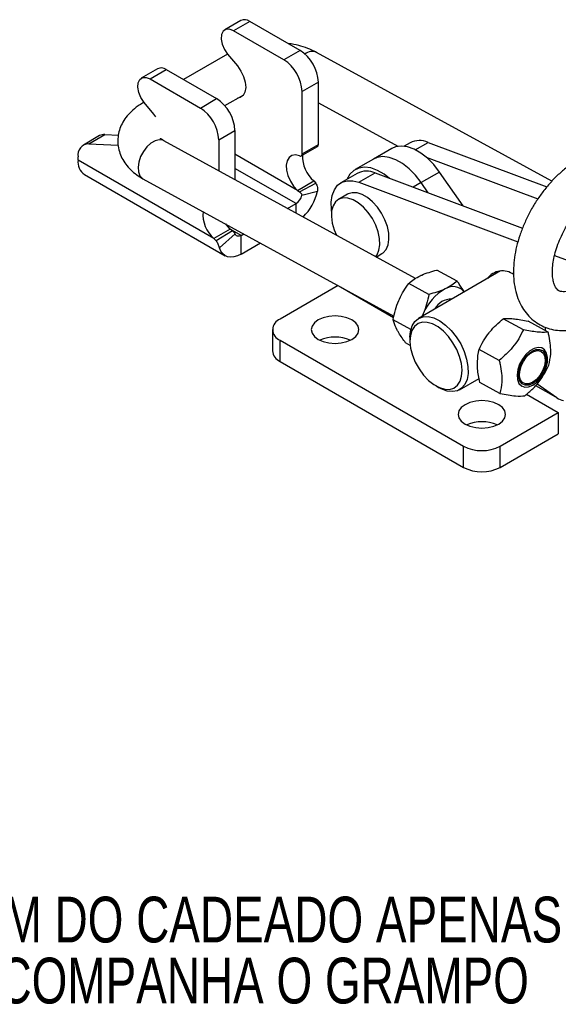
# Model space of a CAD drawing. Extents: x 48 to 403, y 96 to 252.
# Tile 20 of 23: x 234 to 315, y 96 to 244. Entities that reach past the tile are written whole.
import ezdxf

# ---------------------------------------------------------------- set-up
doc = ezdxf.new("R2010")
doc.units = 0
doc.layers.get('0').update_dxf_attribs({"linetype": 'CONTINUOUS'})
doc.styles.add('SLDTEXTSTYLE0', font='TXT', dxfattribs={"width": 0.75})

# ---------------------------------------------------------------- blocks, each defined once
blk = doc.blocks.new('SW_NOTE_0')
at = {"color": 0, "linetype": 'CONTINUOUS', "char_height": 6.8792, "attachment_point": 1, "style": 'SLDTEXTSTYLE0'}
for s, insert in [('IMAGEM DO CADEADO APENAS ILUSTRATIVO', (0, 8.87)), ('NÃO ACOMPANHA O GRAMPO', (0, -0.3))]:
    blk.add_mtext(s, dxfattribs=dict(at, insert=insert))

msp = doc.modelspace()

# ---------------------------------------------------------------- linework, layer by layer
at = {"color": 7, "linetype": 'CONTINUOUS'}
for p, q in [((267.4224, 243.9631), (264.9864, 242.5568)), ((268.7359, 243.833), (266.2999, 242.4267)), ((276.3033, 239.4644), (268.7359, 243.833)), ((273.8673, 238.0582), (266.2999, 242.4267)), ((265.4039, 238.9194), (258.778, 235.0944)), ((265.4142, 238.907), (266.8875, 237.1337)), ((276.3033, 239.4644), (273.8673, 238.0582)), ((314.1585, 219.7979), (278.7979, 239.1628)), ((254.8748, 236.7195), (252.4388, 235.3132)), ((253.7523, 235.1832), (256.1883, 236.5894)), ((256.1883, 236.5894), (263.7557, 232.2208)), ((253.7523, 235.1832), (261.3197, 230.8146)), ((279.061, 234.6879), (276.6251, 233.2817)), ((279.061, 225.3234), (279.061, 234.6879)), ((264.9879, 231.1739), (267.8372, 232.8188)), ((276.6251, 223.9172), (276.6251, 233.2817)), ((252.8563, 231.6758), (252.6327, 231.5468)), ((254.3399, 229.8901), (252.8666, 231.6634)), ((261.3197, 230.8146), (263.7557, 232.2208)), ((279.061, 231.6078), (291.0098, 225.0642)), ((254.6355, 229.5004), (254.3399, 229.8901)), ((246.1788, 226.659), (243.7428, 225.2527)), ((244.531, 225.434), (246.967, 226.8402)), ((246.967, 226.8402), (249.0067, 226.7567)), ((264.0774, 226.0381), (266.5134, 227.4443)), ((266.5134, 227.4443), (266.5134, 220.0383)), ((244.531, 225.434), (248.9549, 225.2527)), ((293.6362, 205.1848), (255.817, 225.8961)), ((264.0774, 226.0381), (264.0774, 221.3724)), ((276.4904, 223.6196), (278.9264, 225.0258)), ((276.6251, 223.9172), (279.061, 225.3234)), ((292.847, 225.5824), (291.9697, 225.076)), ((295.5437, 225.6465), (313.42, 218.9666)), ((242.935, 222.9953), (242.935, 223.4671)), ((290.086, 224.739), (287.3283, 223.147)), ((263.3693, 211.1988), (242.935, 222.9953)), ((287.3283, 223.147), (284.5706, 221.555)), ((295.2785, 223.4291), (312.0685, 217.1551)), ((243.9179, 220.8228), (265.0604, 208.6175)), ((284.8955, 220.9921), (282.4596, 219.5858)), ((285.1563, 219.65), (287.5923, 221.0562)), ((287.5923, 221.0562), (309.7556, 212.7745)), ((297.2753, 221.1969), (294.5176, 219.605)), ((300.8158, 216.115), (297.2753, 221.1969)), ((252.6948, 220.1951), (290.4216, 199.5344)), ((275.9169, 218.4424), (278.3529, 219.8487)), ((276.2388, 218.2131), (278.6729, 219.5053)), ((278.3529, 219.8487), (278.6729, 219.5053)), ((285.1563, 219.65), (309.0652, 210.7159)), ((295.588, 218.0685), (294.5176, 219.605)), ((275.9169, 218.4424), (276.2388, 218.2131)), ((276.5893, 217.7199), (278.9307, 218.295)), ((283.4548, 217.8619), (282.0759, 217.0659)), ((274.4282, 215.7039), (275.7058, 216.4414)), ((265.8053, 212.6051), (263.3693, 211.1988)), ((266.1287, 212.3766), (263.6947, 210.8586)), ((266.5492, 211.9239), (264.2078, 209.7957)), ((266.1287, 212.3766), (265.8053, 212.6051)), ((267.4327, 211.6654), (267.8403, 211.9008)), ((267.4327, 208.8525), (267.4327, 211.6654)), ((263.6947, 210.8586), (263.3693, 211.1988)), ((267.4327, 208.8525), (270.3409, 210.5313)), ((287.7336, 208.4173), (288.6137, 208.9253)), ((314.5687, 208.6594), (323.6954, 205.249)), ((306.4501, 206.3256), (294.1076, 199.2005)), ((299.9093, 204.8038), (296.8902, 206.4572)), ((295.6709, 202.8082), (292.6518, 204.4616)), ((282.0261, 204.1321), (273.3027, 199.0962)), ((294.8216, 199.8934), (294.674, 199.5275)), ((292.96, 197.533), (290.2965, 198.9916)), ((309.8737, 197.4915), (306.8546, 199.1449)), ((313.6052, 197.1321), (310.586, 198.7855)), ((272.1604, 197.5042), (272.1604, 194.3197)), ((313.1518, 197.739), (313.1413, 197.3861)), ((273.3027, 195.9122), (300.8799, 179.9922)), ((273.3027, 192.7277), (273.3027, 195.9122)), ((292.8684, 195.1399), (292.1797, 195.5171)), ((292.8251, 196.3659), (292.8251, 195.8352)), ((306.2513, 192.8868), (303.2321, 194.5402)), ((312.791, 194.6948), (312.6679, 194.7623)), ((273.3027, 192.7277), (300.8799, 176.8077)), ((300.2984, 188.4767), (303.2392, 190.1744)), ((306.3602, 187.9226), (303.3411, 189.576)), ((296.7428, 189.049), (297.2023, 188.7836)), ((309.5458, 189.0612), (309.6689, 188.9938)), ((314.9153, 187.251), (311.9214, 189.3524)), ((306.3953, 179.9922), (315.1282, 185.0336)), ((315.1282, 185.0336), (315.1282, 181.8491)), ((306.3953, 176.8077), (315.1282, 181.8491)), ((300.8799, 176.8077), (300.8799, 179.9922)), ((306.3953, 176.8077), (306.3953, 179.9922))]:
    msp.add_line(p, q, dxfattribs=at)
at = {"color": 8, "linetype": 'CONTINUOUS'}
for p, q in [((293.633, 224.5434), (295.5437, 225.6465)), ((275.9169, 218.4424), (266.5134, 223.8709)), ((275.7058, 216.4414), (266.5134, 221.7481)), ((294.5176, 219.605), (293.3225, 218.915)), ((275.7058, 215.0042), (275.7058, 216.4414)), ((267.4327, 211.6654), (265.8066, 212.6041)), ((282.3959, 203.9295), (290.3732, 199.3244)), ((311.7207, 189.1236), (314.6881, 187.4105)), ((310.3488, 187.7927), (315.1282, 185.0336))]:
    msp.add_line(p, q, dxfattribs=at)
at = {"color": 7, "linetype": 'CONTINUOUS', "flags": 128}
for points in [[(266.2999, 242.4267), (265.6969, 242.6587), (265.1592, 242.6332), (264.745, 242.3531), (264.4992, 241.8486), (264.4484, 241.1744), (264.5981, 240.4035), (264.9321, 239.6194), (265.4142, 238.907)], [(266.8875, 237.1337), (267.4173, 236.377), (267.8205, 235.5436), (268.0666, 234.6968), (268.1369, 233.9006), (268.0261, 233.2155), (267.7426, 232.6934), (267.3078, 232.3738), (266.9087, 232.2828)], [(252.8666, 231.6634), (252.3845, 232.3758), (252.0505, 233.1599), (251.9008, 233.9308), (251.9516, 234.605), (252.1974, 235.1095), (252.6116, 235.3896), (253.1493, 235.4151), (253.7523, 235.1832)], [(297.2753, 221.1969), (296.409, 222.3062), (295.4608, 223.2693), (294.4627, 224.0536), (293.4484, 224.6327), (292.4524, 224.987), (291.5081, 225.1044), (290.6477, 224.981), (290.086, 224.739)], [(276.2396, 223.6159), (275.629, 223.7534), (275.0895, 223.6709), (274.6595, 223.3744), (274.3697, 222.8849), (274.2408, 222.2374), (274.282, 221.478), (274.4903, 220.661), (274.8508, 219.8446), (275.338, 219.0871), (275.9169, 218.4424)], [(276.2396, 223.6159), (276.3179, 223.5938), (276.3915, 223.5899), (276.4581, 223.6043), (276.5157, 223.6366), (276.5624, 223.6858), (276.5968, 223.7504), (276.618, 223.8283), (276.6251, 223.9172)], [(294.5176, 219.605), (293.6513, 220.7142), (292.7031, 221.6773), (291.705, 222.4616), (290.6907, 223.0407), (289.6946, 223.395), (288.7504, 223.5124), (287.89, 223.389), (287.3283, 223.147)], [(294.5176, 219.605), (293.6513, 220.7142), (292.7031, 221.6773), (291.705, 222.4616), (290.6907, 223.0407), (289.6946, 223.395), (288.7504, 223.5124), (287.89, 223.389), (287.3283, 223.147)], [(289.7631, 220.2451), (288.9472, 220.8696), (287.933, 221.4487), (286.9369, 221.803), (285.9927, 221.9204), (285.1323, 221.797), (284.3847, 221.437), (283.7753, 220.8525), (283.3368, 220.0922)], [(281.0479, 215.3078), (281.0204, 215.5378), (280.9881, 216.6672), (281.1387, 217.6779), (281.4666, 218.5334), (281.9601, 219.2026), (282.6012, 219.6614), (283.3666, 219.893), (284.2288, 219.8892), (285.1563, 219.65)], [(284.1626, 218.0903), (283.5331, 217.9044), (283.4548, 217.8619)], [(288.6137, 208.9253), (288.8079, 209.0557), (289.2525, 209.5515), (289.5466, 210.227), (289.6765, 211.0505), (289.6361, 211.9836), (289.4273, 212.9827), (289.0598, 214.0009), (288.5509, 214.9908), (287.9243, 215.9059), (287.2093, 216.7036), (286.4393, 217.3465), (285.6504, 217.8046), (284.8795, 218.0565), (284.1626, 218.0903)], [(282.7837, 217.2943), (282.1543, 217.1084), (281.6418, 216.7117), (281.2703, 216.1226), (281.057, 215.3687), (281.012, 214.4852), (281.1373, 213.5134), (281.4272, 212.4988), (281.7714, 211.6824)], [(287.6503, 208.4629), (287.8736, 208.7555), (288.1678, 209.431), (288.2977, 210.2545), (288.2573, 211.1876), (288.0485, 212.1867), (287.681, 213.2049), (287.172, 214.1948), (286.5454, 215.1099), (285.8304, 215.9076), (285.0605, 216.5505), (284.2716, 217.0086), (283.5007, 217.2605), (282.7837, 217.2943)], [(265.8053, 212.6051), (265.2263, 213.2498), (265.1245, 213.3881)], [(267.4327, 211.6654), (267.285, 211.594), (267.1411, 211.5519), (267.0048, 211.5404), (266.8796, 211.5598), (266.7688, 211.6095), (266.6753, 211.6882), (266.6014, 211.7939), (266.5492, 211.9239)], [(267.4327, 208.8525), (266.8935, 208.5916), (266.3684, 208.4381), (265.8709, 208.3962), (265.414, 208.4668), (265.0096, 208.6481), (264.6682, 208.9355), (264.3986, 209.3213), (264.2078, 209.7957)], [(284.1037, 196.0448), (284.6719, 196.4723), (285.029, 196.97), (285.1508, 197.5042), (285.029, 198.0383), (284.6719, 198.5361), (284.1037, 198.9635), (283.3633, 199.2915), (282.5011, 199.4977), (281.5758, 199.568), (280.6506, 199.4977), (279.7883, 199.2915), (279.0479, 198.9635), (278.4798, 198.5361), (278.1227, 198.0383), (278.0008, 197.5042), (278.1227, 196.97), (278.4798, 196.4723), (279.0479, 196.0448), (279.7883, 195.7169), (280.6506, 195.5107), (281.5758, 195.4404), (282.5011, 195.5107), (283.3633, 195.7169), (284.1037, 196.0448)], [(292.8251, 196.3659), (292.8935, 197.2166), (293.1369, 198.0596), (293.5468, 198.7298), (294.1064, 199.1998), (294.7927, 199.4502), (295.5777, 199.471), (296.4292, 199.2611), (297.3125, 198.8292), (298.1912, 198.193), (299.0295, 197.3786), (299.793, 196.4192), (300.4505, 195.3542), (300.975, 194.2271), (301.3451, 193.0841), (301.5456, 191.972), (301.5684, 190.9363), (301.4124, 190.0195), (301.0841, 189.259), (300.5969, 188.6859), (299.9707, 188.3239), (299.2312, 188.1876), (298.4087, 188.2826), (297.5369, 188.6052), (297.2023, 188.7836)], [(292.8264, 195.7183), (292.9329, 194.719), (293.206, 193.6695), (293.6336, 192.6159), (294.1972, 191.6041), (294.872, 190.6783), (295.6286, 189.8791), (296.434, 189.2413), (297.2528, 188.7929), (298.0494, 188.5534), (298.789, 188.5332), (299.4391, 188.7334), (299.9714, 189.1451), (300.3626, 189.7503), (300.5957, 190.5225), (300.6604, 191.4282), (300.5539, 192.4275), (300.2808, 193.477), (299.8532, 194.5306), (299.2896, 195.5424), (298.6148, 196.4682), (297.8582, 197.2674), (297.0528, 197.9051), (296.2339, 198.3536), (295.4373, 198.5931), (294.6978, 198.6132), (294.0477, 198.4131), (293.5154, 198.0014), (293.1242, 197.3962), (292.8911, 196.624), (292.8264, 195.7183)], [(311.2889, 189.1574), (311.9068, 189.6149), (312.4744, 190.2378), (312.9497, 190.9799), (313.2975, 191.7861), (313.492, 192.5965), (313.5187, 193.3512), (313.3756, 193.9942), (313.0734, 194.4776), (312.6345, 194.7658), (312.0914, 194.8373), (311.4844, 194.6868), (310.8586, 194.3256), (310.2603, 193.7802), (309.7339, 193.0913), (309.3184, 192.3099), (309.0448, 191.494), (308.9332, 190.7041), (308.9919, 189.9987), (309.2166, 189.4302), (309.5907, 189.0407), (310.0863, 188.8592), (310.6667, 188.8991), (311.2889, 189.1574)], [(311.2834, 189.4068), (310.6939, 189.1664), (310.1478, 189.143), (309.6894, 189.3385), (309.3558, 189.7369), (309.174, 190.3061), (309.1588, 190.9999), (309.3113, 191.7621), (309.6193, 192.531), (310.0578, 193.2442), (310.5912, 193.844), (311.1764, 194.2818), (311.766, 194.5222), (312.312, 194.5455), (312.7705, 194.3501), (313.1041, 193.9516), (313.2859, 193.3825), (313.3011, 192.6887), (313.1486, 191.9265), (312.8406, 191.1576), (312.4021, 190.4444), (311.8686, 189.8446), (311.2834, 189.4068)], [(311.2795, 189.5873), (310.7083, 189.3591), (310.1834, 189.3517), (309.7516, 189.5658), (309.4511, 189.9823), (309.3086, 190.5643), (309.3369, 191.2601), (309.5334, 192.0077), (309.8806, 192.7408), (310.3477, 193.3943), (310.8932, 193.91), (311.4687, 194.2422), (312.0229, 194.3613), (312.5066, 194.2568), (312.8769, 193.9379), (313.1009, 193.433), (313.1586, 192.7869), (313.045, 192.0571), (312.7701, 191.3083), (312.3583, 190.6072), (311.8463, 190.016), (311.2795, 189.5873)], [(306.1655, 183.3089), (306.7336, 183.7363), (307.0908, 184.2341), (307.2126, 184.7682), (307.0908, 185.3024), (306.7336, 185.8001), (306.1655, 186.2275), (305.4251, 186.5555), (304.5628, 186.7617), (303.6376, 186.832), (302.7123, 186.7617), (301.8501, 186.5555), (301.1097, 186.2275), (300.5415, 185.8001), (300.1844, 185.3024), (300.0626, 184.7682), (300.1844, 184.2341), (300.5415, 183.7363), (301.1097, 183.3089), (301.8501, 182.9809), (302.7123, 182.7747), (303.6376, 182.7044), (304.5628, 182.7747), (305.4251, 182.9809), (306.1655, 183.3089)]]:
    msp.add_lwpolyline(points, dxfattribs=at)
at = {"color": 8, "linetype": 'CONTINUOUS', "flags": 128}
for points in [[(252.8772, 231.6507), (252.762, 231.6104), (252.6317, 231.5462)], [(255.817, 225.8961), (255.6605, 225.9671), (255.1174, 226.0386), (254.5104, 225.8881), (253.8846, 225.5269), (253.2862, 224.9815), (252.7599, 224.2926), (252.3444, 223.5113), (252.0707, 222.6953), (251.9591, 221.9054), (252.0179, 221.2), (252.2426, 220.6315), (252.6166, 220.242), (252.6948, 220.1951)]]:
    msp.add_lwpolyline(points, dxfattribs=at)
at = {"color": 7, "linetype": 'CONTINUOUS'}
for centre, radius, start, end in [((267.973, 242.8257), 1.2637, 52.859607, 115.83004), ((273.0737, 234.4155), 5.9935, 2.605473, 57.394513), ((255.4253, 235.5821), 1.2637, 52.859662, 115.830038), ((270.6377, 233.0092), 5.9935, 2.605473, 57.394513), ((260.5261, 227.1719), 5.9935, 2.605473, 57.394513), ((258.0901, 225.7656), 5.9935, 2.605473, 57.394513), ((246.879, 225.4182), 1.4248, 86.458517, 119.436082), ((244.5809, 223.7625), 1.6722, 91.70751, 190.172951), ((278.7454, 225.287), 0.3178, 304.726368, 6.586067), ((294.2605, 222.8762), 3.0531, 65.145849, 117.57912), ((281.6453, 223.5644), 4.9645, 178.075579, 228.456405), ((245.1881, 222.7061), 2.2716, 172.685954, 236.001872), ((286.3091, 218.2859), 3.0531, 65.145849, 117.57912), ((274.5984, 218.1513), 2.0371, 302.930631, 347.776376), ((271.3346, 220.0238), 7.7903, 314.098281, 347.178606), ((266.5827, 214.8665), 4.8762, 175.470281, 228.77728), ((306.7339, 203.5571), 2.7868, 52.752213, 144.313217), ((301.6487, 197.186), 7.3443, 118.729582, 158.368284), ((299.3011, 201.7706), 2.2005, 39.696007, 122.512415), ((299.0235, 199.2916), 2.7979, 88.23436, 151.760264), ((273.9069, 197.5042), 1.7028, 110.783408, 249.216561), ((281.5758, 190.8468), 5.5523, 65.817824, 114.18217), ((274.1122, 194.5143), 1.9615, 185.69491, 245.625194), ((316.0326, 188.7071), 1.8353, 232.49803, 266.882276), ((303.6376, 178.1108), 5.5523, 65.817824, 114.18217), ((303.6376, 185.3146), 5.9944, 242.609677, 297.390333), ((303.6376, 182.1301), 5.9944, 242.609677, 297.390333)]:
    msp.add_arc(centre, radius, start, end, dxfattribs=at)
at = {"color": 8, "linetype": 'CONTINUOUS'}
msp.add_arc((278.1227, 237.6007), 1.7018, 66.622245, 129.260778, dxfattribs=at)
at = {"color": 7, "linetype": 'CONTINUOUS'}
for points, knots in [([(278.7979, 239.1628), (278.5677, 239.2821), (277.9338, 239.6107), (276.8014, 240.0297), (275.5888, 240.3593), (274.8004, 240.4639), (274.5037, 240.5033)], [0, 0, 0, 0, 0.17994751, 0.4953221, 0.81008016, 1, 1, 1, 1]), ([(252.6327, 231.5468), (252.4098, 231.4111), (251.7844, 231.0303), (250.9261, 230.3265), (250.1197, 229.424), (249.5295, 228.4859), (249.1261, 227.4946), (248.9086, 226.4407), (248.8989, 225.355), (249.1066, 224.2802), (249.5088, 223.2762), (250.0873, 222.3512), (250.8367, 221.5095), (251.7071, 220.7792), (252.3755, 220.3839), (252.6948, 220.1951)], [0, 0, 0, 0, 0.05278725, 0.14811857, 0.22968221, 0.30753335, 0.38259752, 0.45603124, 0.53453931, 0.61104066, 0.68666728, 0.76309455, 0.84194621, 0.92448683, 1, 1, 1, 1]), ([(255.817, 225.8961), (255.7441, 225.9383), (255.5376, 226.0578), (255.3429, 226.2275), (255.3258, 226.2518), (255.3174, 226.2636)], [0, 0, 0, 0, 0.21807878, 0.61793289, 1, 1, 1, 1]), ([(318.1241, 223.0482), (317.8776, 222.8998), (317.1807, 222.4803), (316.0678, 221.6531), (314.8143, 220.5332), (313.6351, 219.2748), (312.5435, 217.9009), (311.553, 216.4308), (310.6754, 214.8848), (309.9223, 213.283), (309.3047, 211.6453), (308.833, 209.9913), (308.5174, 208.3399), (308.3686, 206.71), (308.3978, 205.1228), (308.6159, 203.6049), (309.0146, 202.2378), (309.5674, 201.043), (310.2624, 199.9949), (311.1202, 199.0816), (312.1315, 198.337), (313.2351, 197.7986), (314.4069, 197.4637), (315.6306, 197.3272), (316.897, 197.3857), (318.2, 197.6395), (319.5199, 198.0888), (320.4701, 198.5452), (320.9753, 198.8329), (321.0489, 198.8748)], [0, 0, 0, 0, 0.02227586, 0.06297351, 0.10356284, 0.144018, 0.18432664, 0.22453288, 0.26470613, 0.30492423, 0.34524746, 0.38576286, 0.42655265, 0.46767694, 0.50913425, 0.55074388, 0.59201231, 0.62813122, 0.66308178, 0.70059861, 0.73687521, 0.77232056, 0.8074585, 0.84278827, 0.87886563, 0.91609233, 0.95461288, 0.99339641, 1, 1, 1, 1]), ([(278.6729, 219.5053), (278.7702, 219.3041), (278.9133, 219.0082), (278.9662, 218.5877), (278.9425, 218.3929), (278.9307, 218.295)], [0, 0, 0, 0, 0.51350597, 0.75539471, 1, 1, 1, 1]), ([(276.2388, 218.2131), (276.3346, 218.1259), (276.4604, 218.0113), (276.566, 217.8409), (276.5897, 217.7664), (276.5894, 217.7348), (276.5893, 217.7199)], [0, 0, 0, 0, 0.64763217, 0.85101833, 0.92995791, 1, 1, 1, 1]), ([(318.1241, 203.9412), (317.9816, 203.8625), (317.5691, 203.6347), (316.94, 203.3801), (316.3014, 203.2225), (315.8007, 203.1926), (315.4385, 203.2486), (315.1834, 203.3568), (314.9636, 203.5258), (314.7186, 203.852), (314.4963, 204.3301), (314.3194, 204.9948), (314.2267, 205.8437), (314.2434, 206.8269), (314.382, 207.9217), (314.6497, 209.0998), (315.0474, 210.3297), (315.5705, 211.5774), (316.2084, 212.8079), (316.9453, 213.9873), (317.7606, 215.0827), (318.6299, 216.0661), (319.5236, 216.9092), (320.3418, 217.5493), (320.838, 217.8528), (321.0489, 217.9819)], [0, 0, 0, 0, 0.02254143, 0.06523683, 0.1077974, 0.15077655, 0.19567069, 0.24600805, 0.30428829, 0.34902774, 0.3908289, 0.43524631, 0.47845594, 0.52160485, 0.56509067, 0.609091, 0.65358494, 0.69846805, 0.74360309, 0.7888419, 0.83401186, 0.87893444, 0.92346471, 0.96747558, 1, 1, 1, 1]), ([(266.5492, 211.9239), (266.5413, 211.9389), (266.5253, 211.9696), (266.4785, 212.0407), (266.3495, 212.1975), (266.2227, 212.3004), (266.1287, 212.3766)], [0, 0, 0, 0, 0.08814511, 0.18026193, 0.39265493, 1, 1, 1, 1]), ([(264.2078, 209.7957), (264.1754, 209.8884), (264.1146, 210.0621), (263.9999, 210.3465), (263.8652, 210.6191), (263.7507, 210.7799), (263.6947, 210.8586)], [0, 0, 0, 0, 0.29231518, 0.54801371, 0.77871279, 1, 1, 1, 1]), ([(294.4427, 205.6392), (294.4932, 205.6627), (295.2135, 205.9971), (296.0824, 206.2355), (296.8902, 206.4572)], [0, 0, 0, 0, 0.07018558, 1, 1, 1, 1]), ([(291.1458, 201.9064), (291.1741, 201.971), (291.5764, 202.8921), (292.1337, 203.7054), (292.6518, 204.4616)], [0, 0, 0, 0, 0.07018527, 1, 1, 1, 1]), ([(292.6518, 204.4616), (292.9042, 204.6739), (293.4136, 205.1024), (294.0976, 205.4592), (294.4427, 205.6392)], [0, 0, 0, 0, 0.4954578, 1, 1, 1, 1]), ([(299.9093, 204.8038), (299.6569, 204.5915), (299.1475, 204.163), (298.4635, 203.8062), (298.1184, 203.6262)], [0, 0, 0, 0, 0.4954576, 1, 1, 1, 1]), ([(300.9939, 203.1759), (300.7602, 203.5634), (300.4446, 204.0865), (300.0195, 204.6562), (299.9093, 204.8038)], [0, 0, 0, 0, 0.7409018, 1, 1, 1, 1]), ([(295.6709, 202.8082), (295.5714, 202.3138), (295.3706, 201.3159), (295.0057, 200.3704), (294.8216, 199.8934)], [0, 0, 0, 0, 0.49545808, 1, 1, 1, 1]), ([(298.1184, 203.6262), (298.0679, 203.6027), (297.3476, 203.2684), (296.4788, 203.0299), (295.6709, 202.8082)], [0, 0, 0, 0, 0.07018521, 1, 1, 1, 1]), ([(290.2965, 198.9916), (290.396, 199.486), (290.5968, 200.4839), (290.9617, 201.4294), (291.1458, 201.9064)], [0, 0, 0, 0, 0.49545782, 1, 1, 1, 1]), ([(294.8216, 199.8934), (294.7948, 199.8278), (294.7364, 199.6851), (294.6545, 199.5588), (294.6102, 199.4906)], [0, 0, 0, 0, 0.459892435, 1, 1, 1, 1]), ([(290.9098, 197.4341), (290.7015, 197.871), (290.4346, 198.4308), (290.3214, 198.8906), (290.2965, 198.9916)], [0, 0, 0, 0, 0.78047676, 1, 1, 1, 1]), ([(304.7151, 197.0223), (304.7583, 197.0767), (305.3746, 197.8516), (306.1415, 198.5218), (306.8546, 199.1449)], [0, 0, 0, 0, 0.07018519, 1, 1, 1, 1]), ([(306.8546, 199.1449), (307.0658, 199.166), (307.4922, 199.2085), (308.0903, 199.1663), (308.392, 199.145)], [0, 0, 0, 0, 0.49545785, 1, 1, 1, 1]), ([(308.392, 199.145), (308.4366, 199.1405), (309.0713, 199.0773), (309.8562, 198.9261), (310.586, 198.7855)], [0, 0, 0, 0, 0.07018517, 1, 1, 1, 1]), ([(292.1797, 195.5171), (291.81, 196.0263), (291.3244, 196.6951), (290.9897, 197.2918), (290.9098, 197.4341)], [0, 0, 0, 0, 0.76144879, 1, 1, 1, 1]), ([(303.2321, 194.5402), (303.4345, 194.9643), (303.843, 195.8204), (304.4226, 196.6193), (304.7151, 197.0223)], [0, 0, 0, 0, 0.49545783, 1, 1, 1, 1]), ([(309.8737, 197.4915), (309.6536, 197.0406), (309.2086, 196.1289), (308.0813, 194.5039), (306.9599, 193.513), (306.2513, 192.8868)], [0, 0, 0, 0, 0.26485514, 0.53545333, 1, 1, 1, 1]), ([(313.6052, 197.1321), (313.3756, 197.1117), (312.9115, 197.0706), (311.7471, 197.1351), (310.5991, 197.3535), (309.8737, 197.4915)], [0, 0, 0, 0, 0.2648552, 0.53545319, 1, 1, 1, 1]), ([(313.7141, 192.1679), (313.8304, 192.7201), (314.0235, 193.6371), (313.9753, 195.15), (313.8038, 196.2597), (313.6508, 196.9317), (313.6052, 197.1321)], [0, 0, 0, 0, 0.380657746, 0.632086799, 0.890309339, 1, 1, 1, 1]), ([(302.9583, 192.2379), (302.9844, 192.8716), (303.0179, 193.6835), (303.1936, 194.386), (303.2321, 194.5402)], [0, 0, 0, 0, 0.78047689, 1, 1, 1, 1]), ([(306.2513, 192.8868), (306.2969, 192.6864), (306.4472, 192.0261), (306.6202, 190.9162), (306.6716, 189.4012), (306.4765, 188.4748), (306.3602, 187.9226)], [0, 0, 0, 0, 0.10969118, 0.36147997, 0.61934047, 1, 1, 1, 1]), ([(303.3411, 189.576), (303.1941, 190.2723), (303.0011, 191.1867), (302.9665, 192.0354), (302.9583, 192.2379)], [0, 0, 0, 0, 0.761448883, 1, 1, 1, 1]), ([(310.0917, 187.5632), (310.5, 187.911), (311.3254, 188.6144), (312.6638, 190.1237), (313.3074, 191.3764), (313.7141, 192.1679)], [0, 0, 0, 0, 0.26485534, 0.5354534, 1, 1, 1, 1]), ([(306.3602, 187.9226), (306.778, 187.8399), (307.6225, 187.6727), (308.9981, 187.4925), (309.6682, 187.5358), (310.0917, 187.5632)], [0, 0, 0, 0, 0.26485511, 0.53545337, 1, 1, 1, 1])]:
    msp.add_open_spline(points, degree=3, knots=knots, dxfattribs=at)

# ---------------------------------------------------------------- block references
at = {"color": 179, "linetype": 'CONTINUOUS'}
msp.add_blockref('SW_NOTE_0', (209.5078, 103.4122), dxfattribs=at)

doc.saveas('drawing.dxf')
